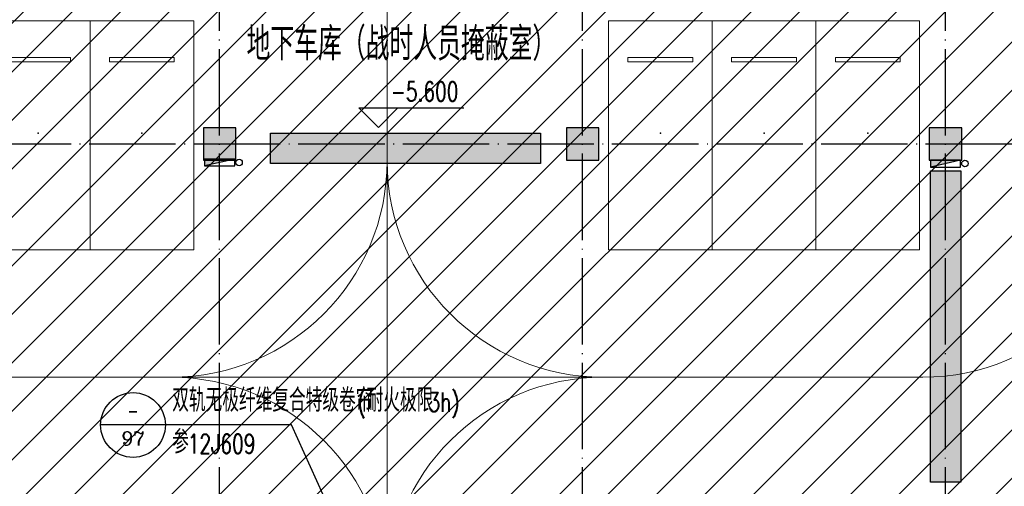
# Model space of a CAD drawing. Extents: x 797781 to 1255204, y 21234 to 1024248.
# Tile 40 of 256: x 950681 to 973469, y 74717 to 85517. Entities that reach past the tile are written whole.
import ezdxf
from ezdxf.enums import TextEntityAlignment as Align

# ---------------------------------------------------------------- set-up
doc = ezdxf.new("R2010")
doc.units = 0
doc.header["$LTSCALE"] = 1000
doc.header["$MEASUREMENT"] = 0
doc.linetypes.add('230303生产综合楼-平面图_t8$0$DOTE', pattern=[2.42, 2, -0.2, 0.02, -0.2])
doc.layers.add('230303生产综合楼-平面图_t8$0$A-普通车位', color=252, linetype='Continuous', lineweight=9)
for name, color, linetype in [('230303生产综合楼-平面图_t8$0$A-车位编号', 7, 'Continuous'), ('230303生产综合楼-平面图_t8$0$COLUMN', 40, 'Continuous'), ('230303生产综合楼-平面图_t8$0$DIM_ELEV', 3, 'Continuous'), ('230303生产综合楼-平面图_t8$0$DIM_IDEN', 3, 'Continuous'), ('230303生产综合楼-平面图_t8$0$DOTE', 1, '230303生产综合楼-平面图_t8$0$DOTE'), ('230303生产综合楼-平面图_t8$0$PUB_HATCH', 8, 'Continuous'), ('230303生产综合楼-平面图_t8$0$PUB_TEXT', 7, 'Continuous'), ('EQUIP_消火栓', 7, 'Continuous'), ('PUB_HATCH', 8, 'Continuous'), ('PUB_TEXT', 7, 'Continuous'), ('VPIPE-消防', 1, 'Continuous')]:
    doc.layers.add(name, color=color, linetype=linetype)
doc.styles.add('230303生产综合楼-平面图_t8$0$_TCH_DIM', font='SIMPLEX', dxfattribs={"bigfont": 'GBCBIG'})
doc.styles.add('230303生产综合楼-平面图_t8$0$_TCH_LABEL', font='COMPLEX', dxfattribs={"bigfont": 'GBCBIG'})

# ---------------------------------------------------------------- blocks, each defined once
blk = doc.blocks.new('减速带')
for points in [[(956484, 82192), (956484, 82892), (962734, 82892), (962734, 82192)], [(971759, 82017), (972459, 82017), (972459, 74817), (971759, 74817)]]:
    blk.add_lwpolyline(points, close=True)
for points in [[(956484, 82192), (956484, 82892), (962734, 82192), (962734, 82892)], [(971759, 82017), (972459, 82017), (971759, 74817), (972459, 74817)]]:
    blk.add_solid(points)
blk = doc.blocks.new('$TwtSys$00000434')
for p, q in [((-0.5, 0.5), (-0.5, -0.5)), ((-0.5, -0.5), (0.5, 0.5)), ((0.5, 0.5), (-0.5, 0.5)), ((0.5, -0.5), (0.5, 0.5)), ((-0.5, -0.5), (0.5, -0.5))]:
    blk.add_line(p, q)
blk.add_solid([(0.5, -0.5), (0.5, 0.5), (-0.5, -0.5)])
blk = doc.blocks.new('230303生产综合楼-平面图_t8$0$-1FXHS1')
at = {"layer": 'VPIPE-消防'}
for centre in [(638666.4, -273548.2), (655466.4, -273573.2)]:
    blk.add_circle(centre, 75, dxfattribs=at)
at = {"layer": 'EQUIP_消火栓', "xscale": -700, "yscale": -160, "zscale": 700, "rotation": 1.22651e-11}
for p in [(638216.4, -273548.2), (655016.4, -273573.2)]:
    blk.add_blockref('$TwtSys$00000434', p, dxfattribs=at)
blk = doc.blocks.new('230303生产综合楼-平面图_t8$0$普通车位')
at = {"layer": '230303生产综合楼-平面图_t8$0$A-普通车位'}
for points in [[(100, -1200), (5400, -1200), (5400, 1200), (100, 1200)], [(950, 750), (950, -750), (1050, -750), (1050, 750)]]:
    blk.add_lwpolyline(points, close=True, dxfattribs=at)
at = {"layer": '230303生产综合楼-平面图_t8$0$A-车位编号'}
blk.add_point((2700, 0), dxfattribs=at)
blk = doc.blocks.new('_FZH')
blk.add_lwpolyline([(-0.5, -0.5), (0.5, -0.5), (0.5, 0.5), (-0.5, 0.5)], close=True)
at = {"layer": 'PUB_HATCH'}
blk.add_solid([(-0.5, -0.5), (0.5, -0.5), (-0.5, 0.5), (0.5, 0.5)], dxfattribs=at)

msp = doc.modelspace()

# ---------------------------------------------------------------- hatches: boundary and pattern name
at = {"layer": '230303生产综合楼-平面图_t8$0$PUB_HATCH'}
h = msp.add_hatch(dxfattribs=at)
h.set_pattern_fill('ANSI31', color=256, scale=500)
h.set_pattern_definition([(45, (742304.1, -46432.5), (-561.266, 561.266), [])])
h.paths.add_polyline_path([(930109.1, 68893.4), (930108.6, 82492.3), (938508.6, 82492.3), (938508.2, 85667.3), (943409, 85667.3), (943409.3, 93092.3), (943762.1, 93092.3), (943758.6, 95392.3), (943508.6, 95392.3), (943508.6, 101792.3), (951058.6, 101792.3), (951058.6, 104092.3), (952808.6, 104092.3), (952808.6, 105392.3), (952708.2, 105392.3), (952709, 111192.3), (938408.6, 111192.3), (938408.6, 112942.3), (934909, 112942.3), (934909, 113292.3), (935009, 113392.3), (935009, 113792.3), (932409, 113792.3), (932409, 113392.3), (932509, 113292.3), (932509, 112992.3), (930408.6, 112992.3), (930408.6, 111192.3), (913308.6, 111192.3), (913308.6, 119592.3), (899708.6, 119592.3), (899708.6, 116092.3), (899708.6, 114673.2), (899708.6, 111192.3), (895158.6, 111192.3), (895158.6, 96992.3), (899608.6, 96992.3), (899608.6, 98042.3), (902558.6, 98042.3), (902558.6, 96992.3), (904808.6, 96992.3), (904808.2, 86592.3), (896359, 86592.3), (896156.1, 86592.3), (896158.6, 81292.3), (896158.6, 73892.3), (896158.6, 70892.3), (896358.6, 70892.3), (897858.6, 70892.3), (897858.6, 70042.3), (900108.6, 70042.3), (900108.6, 68892.3)])
h.paths.add_polyline_path([(930105.6, 68892.3), (955656.4, 68892.3), (955656.4, 72492.3), (963356.4, 72492.3), (963356.4, 68892.3), (986709.3, 68892.3), (986709.3, 70442.3), (987458.6, 70442.3), (987458.6, 70892.3), (989258.6, 70892.3), (989256.4, 88842.3), (986008.6, 88842.3), (986008.6, 90692.3), (982958.6, 90692.3), (982958.6, 94955.7), (980858.6, 94955.7), (980858.6, 99042.3), (985808.6, 99042.3), (985808.6, 96992.3), (989256.4, 96992.3), (989256.4, 109542.3), (987108.6, 109542.3), (987108.6, 109842.3), (986208.6, 109842.3), (986208.6, 111192.3), (963706.4, 111192.3), (963706.4, 119592.3), (955308.6, 119592.3), (955304.2, 111192.3), (952709, 111192.7), (952709, 105392.3), (955356.4, 105392.3), (955357.5, 98892.3), (952859.7, 98892.3), (952858.6, 95342.3), (952858.6, 94880.1), (952858.6, 93092.3), (943407.1, 93092.3), (943407.1, 85667.3), (938508.6, 85667.3), (938508.6, 82492.3), (930107.1, 82492.3)])

# ---------------------------------------------------------------- linework, layer by layer
at = {"layer": '230303生产综合楼-平面图_t8$0$A-普通车位'}
msp.add_lwpolyline([(976583.6, 82242.3), (976583.6, 96542.3, 0.4142136), (971583.6, 101542.3), (964183.6, 101542.3, 0.4142136), (959183.6, 96542.3), (959183.6, 69385.6)], format="xyb", dxfattribs=at)
msp.add_lwpolyline([(971583.6, 77242.3), (923433.6, 77242.3)], dxfattribs=at)
for centre, start, end in [((954183.6, 82242.3), 270, 0), ((964183.6, 82242.3), 180, 270), ((971583.6, 82242.3), 270, 0), ((954183.6, 72242.3), 0, 90), ((964183.6, 72242.3), 90, 180)]:
    msp.add_arc(centre, 5000, start, end, dxfattribs=at)
at = {"layer": '230303生产综合楼-平面图_t8$0$DIM_ELEV'}
for p, q in [((958982.9, 83025.9), (958532.9, 83475.9)), ((958532.9, 83475.9), (960962.9, 83475.9)), ((958982.9, 83025.9), (959432.9, 83475.9))]:
    msp.add_line(p, q, dxfattribs=at)
at = {"layer": '230303生产综合楼-平面图_t8$0$DIM_IDEN'}
for p, q in [((954054.1, 76136.5), (952554.1, 76136.5)), ((956970, 76136.5), (954054.1, 76136.5)), ((958385.5, 73037.6), (956970, 76136.5))]:
    msp.add_line(p, q, dxfattribs=at)
msp.add_circle((953304.1, 76136.5), 750, dxfattribs=at)
at = {"layer": '230303生产综合楼-平面图_t8$0$DOTE'}
for p, q in [((955308.6, 68317.3), (955308.6, 119317.3)), ((963708.6, 68317.3), (963708.6, 119317.3)), ((972108.6, 68317.3), (972108.6, 119117.3)), ((870008.6, 82642.3), (989908.6, 82642.3))]:
    msp.add_line(p, q, dxfattribs=at)

# ---------------------------------------------------------------- block references
for name, p in [('230303生产综合楼-平面图_t8$0$-1FXHS1', (317092.2, 355760.5)), ('减速带', (0, 0))]:
    msp.add_blockref(name, p)
at = {"layer": '230303生产综合楼-平面图_t8$0$A-普通车位', "xscale": -1, "rotation": 90}
for p in [(951108.6, 85592.3), (953508.6, 85592.3), (965508.6, 85592.3), (967908.6, 85592.3), (970308.6, 85592.3)]:
    msp.add_blockref('230303生产综合楼-平面图_t8$0$普通车位', p, dxfattribs=at)
at = {"layer": '230303生产综合楼-平面图_t8$0$COLUMN', "xscale": 750, "yscale": 750, "zscale": 750}
for p in [(955308.6, 82642.3), (963708.6, 82642.3), (972108.6, 82642.3)]:
    msp.add_blockref('_FZH', p, dxfattribs=at)

# ---------------------------------------------------------------- texts
at = {"layer": '230303生产综合楼-平面图_t8$0$PUB_TEXT', "style": '230303生产综合楼-平面图_t8$0$_TCH_DIM'}
msp.add_text('地下车库（战时人员掩蔽室）', height=765.957, dxfattribs=at).set_placement((955930.6, 84573))
at = {"layer": '230303生产综合楼-平面图_t8$0$PUB_TEXT', "style": '230303生产综合楼-平面图_t8$0$_TCH_DIM', "width": 0.705882}
msp.add_text('-5.600', height=446.25, dxfattribs=at).set_placement((959267.9, 83633.4))
at = {"layer": 'PUB_TEXT', "style": '230303生产综合楼-平面图_t8$0$_TCH_DIM'}
for s, height, p in [('双轨无极纤维复合特级卷帘', 536.17, (954211.6, 76442.7)), ('耐火极限', 536.17, (958711, 76442.7)), ('参', 536.2, (954211.6, 75476.3))]:
    msp.add_text(s, height=height, dxfattribs=at).set_placement(p)
at = {"layer": 'PUB_TEXT', "style": '230303生产综合楼-平面图_t8$0$_TCH_DIM', "width": 0.705882}
for s, height, p in [('(', 446.2, (958501, 76442.7)), ('3h)', 446.25, (960140.8, 76442.7)), ('12J609', 446.25, (954569.1, 75476.3))]:
    msp.add_text(s, height=height, dxfattribs=at).set_placement(p)
at = {"layer": 'PUB_TEXT', "style": '230303生产综合楼-平面图_t8$0$_TCH_LABEL', "width": 0.777778}
msp.add_text('-', height=391.5, dxfattribs=at).set_placement((953173.6, 76275.3), (953434.6, 76275.3), align=Align.FIT)
at = {"layer": 'PUB_TEXT', "style": '230303生产综合楼-平面图_t8$0$_TCH_LABEL'}
msp.add_text('97', height=329.48, dxfattribs=at).set_placement((953037.4, 75658.4), (953570.8, 75658.4), align=Align.FIT)

doc.saveas('drawing.dxf')
